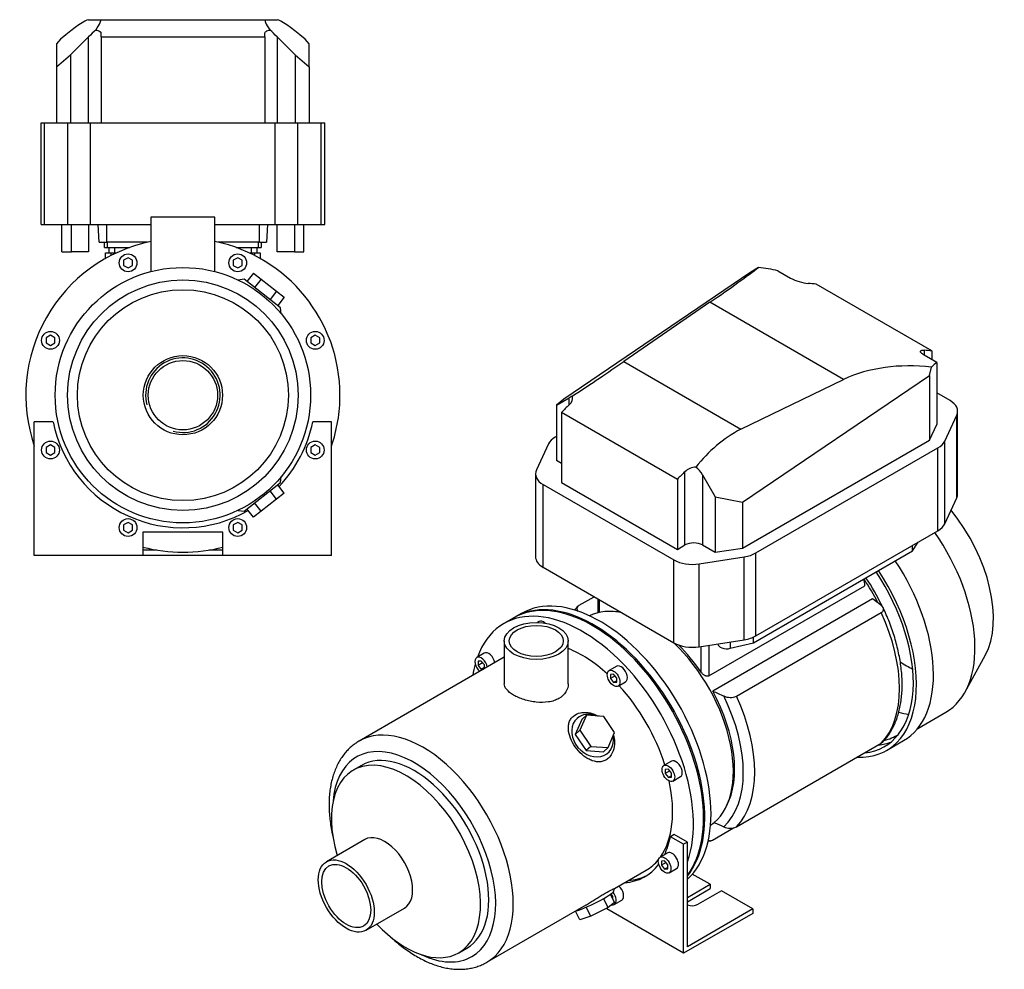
# Model space of a CAD drawing. Header units: millimetres. Extents: x 108 to 1185, y 22 to 789.
# Tile 2 of 2: x 632 to 1185, y 22 to 556. Entities that reach past the tile are written whole.
import ezdxf

# ---------------------------------------------------------------- set-up
doc = ezdxf.new("R2010")
doc.units = ezdxf.units.MM
for name, color, linetype in [('CARCASSA_MEC_80', 7, 'Continuous'), ('COPRIVENTOLA_MEC', 7, 'Continuous'), ('CORPO_MH_3-5_[5]', 7, 'Continuous'), ('FLANGIA_MOTORE_T', 7, 'Continuous'), ('STAFFA_3-5-9_INT', 7, 'Continuous'), ('VFD_SEMPL', 7, 'Continuous')]:
    doc.layers.add(name, color=color, linetype=linetype)

# ---------------------------------------------------------------- blocks, each defined once
blk = doc.blocks.new('SE')
at = {"layer": 'CARCASSA_MEC_80', "color": 7, "linetype": 'Continuous'}
for p, q in [((1018.97, 186.88), (1106.65, 237.5)), ((946.12, 226.49), (954.5, 231.33)), ((956.57, 230.13), (956.57, 222.27)), ((957.45, 229.62), (957.45, 222.47)), ((1110.99, 230.13), (1021.19, 178.28)), ((1034.48, 175.47), (1115.86, 222.46)), ((1014.73, 188.85), (1014.73, 203.44)), ((1018.97, 204.1), (1018.97, 186.88)), ((1034.48, 101.99), (1115.86, 148.97)), ((1021.06, 94.6), (1032.92, 101.45))]:
    blk.add_line(p, q, dxfattribs=at)
for centre, radius, start, end in [((317.58, 139.16), 795.18, 7.10446, 7.38304), ((663.08, -366.2), 745.81, 52.63707, 53.08951), ((1472.29, 1194.79), 1112.1, 246.06954, 246.41619), ((1031.03, 183.4), 8.65, 244.8351, 293.5594), ((1472.29, 1121.31), 1112.1, 246.10637, 246.41619), ((1031.03, 109.89), 8.62, 244.7509, 293.6436)]:
    blk.add_arc(centre, radius, start, end, dxfattribs=at)
for centre, major_axis, start_param, end_param in [((1077.31, 214.47), (-33.5, 58.02), 4.612995, 4.841596), ((1079.43, 215.7), (-32.5, 56.29), 4.567162, 4.848794), ((986.09, 161.81), (-33.5, 58.02), -0.429553, -0.341695), ((1071.68, 211.22), (38.5, -66.68), 0.161239, 1.409558), ((986.09, 161.81), (-33.5, 58.02), 4.848677, 5.157838), ((986.09, 161.81), (33.5, -58.02), 0.341695, 1.521821), ((986.82, 162.23), (36.43, -63.11), 0.11977, 1.451026), ((990.3, 164.24), (38.5, -66.68), 0.161239, 1.409558)]:
    blk.add_ellipse(centre, major_axis=major_axis, ratio=0.57735, start_param=start_param, end_param=end_param, dxfattribs=at)
for points, knots in [([(945.48, 225.97), (944.92, 225.4), (944.3, 224.75), (943.69, 224.02), (943.54, 223.84)], [0, 0, 0, 0, 0.03436245, 0.04551872, 0.04551872, 0.04551872, 0.04551872]), ([(946.12, 226.49), (945.89, 226.36), (945.69, 226.21), (945.35, 225.89), (945.22, 225.72), (945.01, 225.36), (944.94, 225.18), (944.87, 224.81), (944.86, 224.62), (944.91, 224.25), (944.96, 224.06), (945.11, 223.7), (945.21, 223.52), (945.39, 223.26), (945.45, 223.18), (945.52, 223.09)], [0, 0, 0, 0, 0.125, 0.125, 0.25, 0.25, 0.375, 0.375, 0.5, 0.5, 0.625, 0.625, 0.75, 0.75, 0.8113586, 0.8113586, 0.8113586, 0.8113586]), ([(1115.86, 222.46), (1116.09, 222.59), (1116.29, 222.74), (1116.63, 223.06), (1116.76, 223.23), (1116.97, 223.58), (1117.04, 223.77), (1117.11, 224.14), (1117.12, 224.33), (1117.07, 224.7), (1117.02, 224.89), (1116.87, 225.25), (1116.77, 225.43), (1116.53, 225.78), (1116.38, 225.95), (1116.06, 226.27), (1115.88, 226.43), (1115.69, 226.58)], [0, 0, 0, 0, 0.125, 0.125, 0.25, 0.25, 0.375, 0.375, 0.5, 0.5, 0.625, 0.625, 0.75, 0.75, 0.875, 0.875, 1, 1, 1, 1]), ([(1116.5, 149.49), (1117.06, 150.06), (1118.16, 151.21), (1119.87, 153.44), (1121.52, 156.01), (1122.99, 158.81), (1124.27, 161.8), (1125.35, 164.98), (1126.22, 168.35), (1126.89, 171.87), (1127.34, 175.55), (1127.58, 179.35), (1127.61, 183.28), (1127.43, 187.3), (1127.03, 191.41), (1126.43, 195.58), (1125.62, 199.81), (1124.62, 204.08), (1123.42, 208.37), (1122.03, 212.68), (1120.47, 216.95), (1118.73, 221.21), (1117.56, 223.75), (1116.88, 225.2)], [0, 0, 0, 0, 0.034433, 0.080922, 0.127784, 0.175061, 0.222754, 0.270829, 0.319224, 0.367866, 0.416683, 0.465608, 0.51459, 0.563583, 0.612558, 0.661499, 0.710398, 0.759254, 0.808066, 0.856838, 0.905575, 0.954282, 1, 1, 1, 1]), ([(1018.97, 186.88), (1018.81, 186.79), (1018.63, 186.73), (1018.26, 186.66), (1018.06, 186.65), (1017.66, 186.69), (1017.46, 186.74), (1017.06, 186.87), (1016.87, 186.96), (1016.48, 187.16), (1016.3, 187.28), (1015.94, 187.54), (1015.77, 187.68), (1015.44, 187.99), (1015.28, 188.15), (1014.99, 188.49), (1014.85, 188.67), (1014.73, 188.85)], [0, 0, 0, 0, 0.125, 0.125, 0.25, 0.25, 0.375, 0.375, 0.5, 0.5, 0.625, 0.625, 0.75, 0.75, 0.875, 0.875, 1, 1, 1, 1]), ([(1116.53, 149.49), (1116.51, 149.46), (1116.49, 149.44), (1116.29, 149.26), (1116.09, 149.11), (1115.86, 148.97)], [0.8568981, 0.8568981, 0.8568981, 0.8568981, 0.875, 0.875, 1, 1, 1, 1]), ([(1018.55, 94.62), (1018.59, 94.59), (1018.63, 94.56), (1018.82, 94.43), (1018.98, 94.34), (1019.34, 94.23), (1019.53, 94.2), (1019.84, 94.2), (1019.95, 94.21), (1020.16, 94.25), (1020.27, 94.27), (1020.6, 94.37), (1020.83, 94.47), (1021.06, 94.6)], [0.4680939, 0.4680939, 0.4680939, 0.4680939, 0.5, 0.5, 0.625, 0.625, 0.75, 0.75, 0.8125, 0.8125, 0.875, 0.875, 1, 1, 1, 1])]:
    blk.add_open_spline(points, degree=3, knots=knots, dxfattribs=at)
blk.add_open_spline([(1018.43, 93.93), (1019, 94.03), (1019.55, 94.15), (1020.18, 94.29)], degree=3, dxfattribs=at)
at = {"layer": 'COPRIVENTOLA_MEC', "color": 7, "linetype": 'Continuous'}
for p, q in [((1162.98, 177.81), (1174.25, 198.3)), ((1136.36, 157.34), (1152.16, 166.47)), ((1118.87, 144.94), (1128.41, 150.45))]:
    blk.add_line(p, q, dxfattribs=at)
for centre, major_axis, start_param, end_param in [((1132.11, 246.11), (-33.09, 57.31), 3.477609, 4.984987), ((1112.66, 234.88), (-39.5, 68.42), 3.141593, 4.858831), ((1087.91, 220.6), (-40.5, 70.15), 3.141593, 4.821728), ((1078.37, 215.08), (-40.5, 70.15), 2.78844, 4.821728), ((1078.37, 215.08), (-39.25, 67.98), 2.888604, 4.825225), ((1130.34, 245.09), (-32.29, 55.93), -4.011369, -3.857659), ((1112.27, 234.66), (-38.25, 66.25), -3.676174, -3.567659), ((1086.14, 219.57), (-39.25, 67.98), 2.888604, 3.042345), ((1086.14, 219.57), (-38.25, 66.25), 2.976006, 3.170167)]:
    blk.add_ellipse(centre, major_axis=major_axis, ratio=0.57735, start_param=start_param, end_param=end_param, dxfattribs=at)
at = {"layer": 'CORPO_MH_3-5_[5]', "color": 7, "linetype": 'Continuous'}
for p, q in [((909.44, 219.45), (903.78, 216.19)), ((923.62, 217.39), (922.69, 216.85)), ((904.02, 206.47), (904.02, 182.47)), ((940.02, 182.47), (940.02, 206.47)), ((892.82, 199.61), (888.57, 197.16)), ((904.02, 197.28), (822.51, 150.21)), ((891.07, 195.18), (889.31, 195.03)), ((889.31, 195.03), (889.31, 192.67)), ((891.89, 194.16), (889.31, 192.67)), ((892.84, 192.99), (891.07, 195.18)), ((889.31, 192.67), (891.07, 190.47)), ((892.84, 191.49), (891.07, 190.47)), ((891.07, 190.47), (892.45, 190.59)), ((892.84, 190.82), (892.84, 192.99)), ((967.19, 192.24), (962.95, 189.79)), ((965.45, 187.82), (963.68, 187.66)), ((963.68, 187.66), (963.68, 185.3)), ((966.27, 186.8), (963.68, 185.3)), ((963.68, 185.3), (965.45, 183.1)), ((967.21, 185.62), (965.45, 187.82)), ((967.21, 184.12), (965.45, 183.1)), ((965.45, 183.1), (967.21, 183.26)), ((967.21, 183.26), (967.21, 185.62)), ((967.95, 181.13), (972.19, 183.58)), ((947.55, 162.33), (943.88, 153.93)), ((950.16, 164.68), (946.5, 156.28)), ((950.16, 164.68), (947.55, 162.33)), ((959.93, 164.04), (950.16, 164.68)), ((966.04, 154.99), (959.93, 164.04)), ((946.5, 156.28), (943.88, 153.93)), ((946.5, 156.28), (952.61, 147.24)), ((962.38, 146.59), (966.04, 154.99)), ((943.88, 153.93), (950, 144.89)), ((952.61, 147.24), (950, 144.89)), ((950, 144.89), (959.77, 144.24)), ((952.61, 147.24), (962.38, 146.59)), ((962.38, 146.59), (959.77, 144.24)), ((997.99, 138.88), (993.75, 136.43)), ((823.81, 136.53), (819.17, 133.85)), ((996.25, 134.46), (994.48, 134.3)), ((994.48, 134.3), (994.48, 131.95)), ((997.07, 133.44), (994.48, 131.95)), ((998.02, 132.26), (996.25, 134.46)), ((994.48, 131.95), (996.25, 129.75)), ((998.02, 130.77), (996.25, 129.75)), ((996.25, 129.75), (998.02, 129.9)), ((998.02, 129.9), (998.02, 132.26)), ((998.75, 127.77), (1002.99, 130.22)), ((825.7, 94.9), (804.13, 82.44)), ((965.95, 67.33), (983.78, 77.62)), ((965.35, 65.53), (965.98, 67.33)), ((962.38, 56.61), (959.87, 61.76)), ((966.04, 59.49), (963.78, 64.14)), ((826.38, 43.91), (847.95, 56.36)), ((894.26, 25.94), (949.99, 58.12)), ((952.61, 51.74), (950.09, 56.91)), ((962.38, 56.61), (952.61, 51.74)), ((966.04, 59.49), (962.38, 56.61)), ((946.5, 49.75), (944.15, 54.58)), ((952.61, 51.74), (946.5, 49.75)), ((878.42, 31.23), (883.06, 33.91))]:
    blk.add_line(p, q, dxfattribs=at)
for centre, major_axis, ratio, start_param, end_param in [((947.9, 139.76), (44.13, -76.43), 0.57735, 0.45581, 3.593987), ((953.56, 143.03), (44.13, -76.43), 0.57735, 0.241164, 3.141593), ((926.12, 213.06), (2.5, -4.33), 0.57735, 2.083393, 3.141593), ((895.32, 195.28), (2.5, -4.33), 0.57735, 1.018715, 3.141593), ((947.9, 139.76), (35.88, -62.14), 0.57735, 2.076031, 2.512145), ((891.07, 192.83), (-2.5, 4.33), 0.57735, 0, 2.122878), ((891.07, 192.83), (-2.5, 4.33), 0.57735, 4.160308, 6.283185), ((947.9, 139.76), (44.13, -76.43), 0.57735, 3.660226, 3.763049), ((969.69, 187.91), (2.5, -4.33), 0.57735, 0, 3.141593), ((947.9, 139.76), (35.88, -62.14), 0.57735, 1.202887, 1.938706), ((953.66, 153.29), (-8.7, 9.66), 0.810411, 0, 4.056698), ((953.66, 153.29), (-8.7, 9.66), 0.810411, 5.253429, 6.283185), ((858.39, 88.08), (-35.88, 62.14), 0.57735, 3.140016, 6.283185), ((858.39, 88.08), (-35.88, 62.14), 0.57735, 0, 0.004111), ((853.44, 85.22), (32.38, -56.08), 0.57735, 0, 3.835482), ((853.44, 85.22), (29.63, -51.31), 0.57735, 0, 3.141593), ((1000.49, 134.55), (2.5, -4.33), 0.57735, 0, 3.141593), ((848.8, 82.54), (29.62, -51.31), 0.57735, 0, 4.327423), ((947.9, 139.76), (35.88, -62.14), 0.57735, 0.25816, 1.065562), ((836.82, 75.63), (11.13, -19.27), 0.57735, 0, 3.141593), ((947.9, 139.76), (35.88, -62.14), 0.57735, 0, 0.21901), ((953.66, 59.99), (11.69, 5.69), 0.099506, 3.627919, 6.183016), ((848.8, 82.54), (29.62, -51.31), 0.57735, 5.097355, 6.283185), ((853.44, 85.22), (32.38, -56.08), 0.57735, 5.589296, 6.283185)]:
    blk.add_ellipse(centre, major_axis=major_axis, ratio=ratio, start_param=start_param, end_param=end_param, dxfattribs=at)
for centre, major_axis in [((922.02, 206.47), (-18, 0)), ((922.02, 206.47), (-15.15, 0)), ((965.45, 185.46), (-2.5, 4.33)), ((996.25, 132.1), (-2.5, 4.33)), ((815.25, 63.17), (11.13, -19.27)), ((815.25, 63.17), (9.74, -16.87))]:
    blk.add_ellipse(centre, major_axis=major_axis, ratio=0.57735, dxfattribs=at)
for points, knots in [([(940.02, 182.47), (940.02, 182.47), (940.02, 182.47), (940.02, 180.88), (939.56, 179.27), (937.77, 176.42), (936.43, 175.15), (933.93, 173.7), (933, 173.29), (931.04, 172.63), (930, 172.38), (926.72, 171.86), (924.38, 171.84), (920.85, 172.2), (919.68, 172.39), (917.39, 172.88), (916.24, 173.18), (914.07, 173.87), (913.03, 174.26), (911.06, 175.11), (910.14, 175.57), (907.64, 177.01), (906.29, 178.08), (904.94, 179.7), (904.6, 180.26), (904.14, 181.36), (904.03, 181.91), (904.02, 182.47), (904.02, 182.47), (904.02, 182.47)], [0.1249858, 0.1249858, 0.1249858, 0.1249858, 0.125, 0.125, 0.1875, 0.1875, 0.25, 0.25, 0.28125, 0.28125, 0.3125, 0.3125, 0.375, 0.375, 0.40625, 0.40625, 0.4375, 0.4375, 0.46875, 0.46875, 0.5, 0.5, 0.5625, 0.5625, 0.59375, 0.59375, 0.625, 0.625, 0.6251231, 0.6251231, 0.6251231, 0.6251231]), ([(962.52, 140.57), (961.92, 140.04), (961.27, 139.61), (959.86, 138.96), (959.1, 138.74), (956.77, 138.41), (955.11, 138.63), (952.69, 139.48), (951.88, 139.85), (950.32, 140.72), (949.56, 141.22), (947.34, 142.93), (945.99, 144.27), (943.58, 147.29), (942.58, 148.89), (941, 152.25), (940.46, 153.94), (940.07, 156.45), (940.02, 157.26), (940.08, 158.83), (940.19, 159.61), (940.6, 161.07), (940.88, 161.75), (941.64, 163.01), (942.12, 163.6), (943.81, 165.11), (945.3, 165.81), (947.79, 166.29), (948.67, 166.35), (950.45, 166.31), (951.36, 166.2), (953.85, 165.66), (955.39, 165.07), (956.84, 164.27)], [0, 0, 0, 0, 0.03125, 0.03125, 0.0625, 0.0625, 0.125, 0.125, 0.15625, 0.15625, 0.1875, 0.1875, 0.25, 0.25, 0.3125, 0.3125, 0.375, 0.375, 0.40625, 0.40625, 0.4375, 0.4375, 0.46875, 0.46875, 0.5, 0.5, 0.5625, 0.5625, 0.59375, 0.59375, 0.625, 0.625, 0.6792325, 0.6792325, 0.6792325, 0.6792325]), ([(822.34, 150.1), (821.56, 149.63), (820.16, 148.76), (817.96, 147.02), (815.89, 145.03), (813.97, 142.81), (812.24, 140.37), (810.69, 137.73), (809.34, 134.88), (808.18, 131.83), (807.23, 128.61), (806.48, 125.21), (805.96, 121.66), (805.65, 117.97), (805.56, 114.16), (805.69, 110.25), (806.04, 106.26), (806.59, 102.21), (807.29, 98.48), (807.82, 96.11), (808.07, 95.11)], [0, 0, 0, 0, 0.0165022, 0.0354787, 0.0544984, 0.0736344, 0.0929477, 0.1124816, 0.132258, 0.152276, 0.1725141, 0.1929358, 0.2134969, 0.234153, 0.2548647, 0.2756006, 0.2963325, 0.3170469, 0.3377366, 0.3526413, 0.3526413, 0.3526413, 0.3526413]), ([(965.42, 153.45), (965.74, 152.29), (965.92, 151.09), (966.05, 148.11), (965.79, 146.3), (964.64, 143.09), (963.72, 141.64), (962.52, 140.57)], [0.8346005, 0.8346005, 0.8346005, 0.8346005, 0.875, 0.875, 0.9375, 0.9375, 1, 1, 1, 1]), ([(949.99, 58.12), (950.06, 58.16), (950.13, 58.2), (950.97, 58.68), (951.75, 59.15), (953.33, 60.12), (954.15, 60.63), (955.78, 61.65), (956.58, 62.15), (958.16, 63.14), (958.95, 63.62), (961.17, 64.96), (962.5, 65.71), (964.03, 66.5), (964.47, 66.72), (965.18, 67.05), (965.46, 67.17), (965.88, 67.34), (965.99, 67.37), (965.98, 67.35)], [0.3721818, 0.3721818, 0.3721818, 0.3721818, 0.375, 0.375, 0.40625, 0.40625, 0.4375, 0.4375, 0.46875, 0.46875, 0.5, 0.5, 0.5625, 0.5625, 0.59375, 0.59375, 0.625, 0.625, 0.6619883, 0.6619883, 0.6619883, 0.6619883]), ([(840.05, 40.29), (840.83, 39.56), (842.67, 37.9), (845.61, 35.45), (848.86, 33), (852.17, 30.76), (855.51, 28.75), (858.88, 26.98), (862.26, 25.46), (865.64, 24.2), (869.01, 23.21), (872.34, 22.5), (875.62, 22.07), (878.84, 21.92), (881.96, 22.06), (884.98, 22.48), (887.88, 23.17), (890.62, 24.13), (892.78, 25.08), (893.84, 25.72), (894.18, 25.93)], [0.651422, 0.651422, 0.651422, 0.651422, 0.6671066, 0.6878108, 0.7085531, 0.7293334, 0.7501483, 0.7709896, 0.7918398, 0.8126689, 0.8334408, 0.8541105, 0.8746269, 0.8949402, 0.9150103, 0.9348161, 0.9543609, 0.9736737, 0.9928058, 1, 1, 1, 1])]:
    blk.add_open_spline(points, degree=3, knots=knots, dxfattribs=at)
at = {"layer": 'FLANGIA_MOTORE_T', "color": 7, "linetype": 'Continuous'}
blk.add_line((913.68, 221.9), (910.14, 219.86), dxfattribs=at)
for centre, major_axis, start_param, end_param in [((954.27, 143.44), (44.12, -76.43), 0.219659, 3.149605), ((957.8, 145.48), (44.12, -76.43), 0.121401, 3.141593), ((984.67, 160.99), (34, -58.89), 2.66407, 3.103812), ((984.67, 160.99), (34, -58.89), 0.037781, 2.048319)]:
    blk.add_ellipse(centre, major_axis=major_axis, ratio=0.57735, start_param=start_param, end_param=end_param, dxfattribs=at)
at = {"layer": 'STAFFA_3-5-9_INT', "color": 7, "linetype": 'Continuous'}
for p, q in [((999.51, 97.72), (997.38, 96.5)), ((1004.83, 92.2), (997.38, 96.5)), ((1006.95, 93.43), (999.51, 97.72)), ((1006.95, 93.43), (1004.83, 92.2)), ((1004.83, 30.96), (1004.83, 92.2)), ((1006.95, 34.64), (1006.95, 93.43)), ((995.87, 87.35), (991.63, 84.9)), ((994.13, 82.93), (992.36, 82.77)), ((992.36, 82.77), (992.36, 80.41)), ((994.95, 81.91), (992.36, 80.41)), ((992.36, 80.41), (994.13, 78.22)), ((995.9, 80.73), (994.13, 82.93)), ((995.9, 79.24), (994.13, 78.22)), ((994.13, 78.22), (995.9, 78.37)), ((995.9, 78.37), (995.9, 80.73)), ((996.63, 76.24), (1000.87, 78.69)), ((1019.68, 69.75), (1009.7, 75.5)), ((1006.95, 62.4), (1019.68, 69.75)), ((1006.95, 59.95), (1019.68, 67.3)), ((1019.68, 69.75), (1019.68, 67.3)), ((964.14, 64.12), (963.87, 63.96)), ((965.09, 62.94), (964.01, 64.29)), ((965.09, 61.45), (965.09, 62.94)), ((965.09, 61.45), (965.09, 61.45)), ((965.82, 58.46), (970.07, 60.91)), ((1026.04, 66.07), (1012.89, 58.48)), ((1043.72, 55.87), (1026.04, 66.07)), ((961.69, 55.87), (961.69, 56.27)), ((1004.83, 30.96), (961.69, 55.87)), ((1043.72, 55.87), (1006.95, 34.64)), ((1043.72, 55.87), (1043.72, 53.42)), ((1043.72, 53.42), (1004.83, 30.96))]:
    blk.add_line(p, q, dxfattribs=at)
for centre, major_axis, start_param, end_param in [((945.78, 138.54), (-37.25, 64.52), 3.514775, 3.724263), ((998.37, 83.02), (-2.5, 4.33), 3.141593, 6.283185), ((945.78, 138.54), (-37.25, 64.52), 2.869041, 3.382098), ((947.9, 139.76), (-37.25, 64.52), 2.869041, 3.113115), ((967.57, 65.24), (-2.5, 4.33), 3.141593, 5.26447), ((963.32, 62.79), (2.5, -4.33), 0, 1.815566), ((963.32, 62.79), (2.5, -4.33), 5.830585, 6.283185), ((1009.71, 60.32), (4.5, 0), 4.052757, 5.497787)]:
    blk.add_ellipse(centre, major_axis=major_axis, ratio=0.57735, start_param=start_param, end_param=end_param, dxfattribs=at)
blk.add_ellipse((994.13, 80.57), major_axis=(2.5, -4.33), ratio=0.57735, dxfattribs=at)
at = {"layer": 'VFD_SEMPL', "color": 7, "linetype": 'Continuous'}
for p, q in [((1046.85, 416.4), (1042.52, 413.63)), ((1042.52, 413.63), (937.44, 342.38)), ((1057.8, 414.52), (1064.93, 410.4)), ((1144.26, 369.4), (1079.2, 406.96)), ((1019.62, 396.77), (971.15, 363.42)), ((1094.66, 353.45), (1019.62, 396.77)), ((1139.88, 369.85), (1139.88, 367.12)), ((1147.02, 363), (1139.88, 367.12)), ((1144.26, 369.4), (1144.26, 364.6)), ((971.15, 363.42), (1036.9, 325.47)), ((1142.93, 355.65), (1144.09, 360.26)), ((1147.02, 363), (1147.02, 328.13)), ((1037.85, 284.41), (1142.93, 355.65)), ((1142.93, 355.65), (1142.93, 319.31)), ((1036.9, 325.47), (1094.66, 353.45)), ((933.34, 339.02), (940.48, 343.11)), ((940.48, 339.13), (940.48, 343.11)), ((1154.47, 341.54), (1147.02, 345.85)), ((937.44, 342.38), (933.34, 339.02)), ((933.34, 339.02), (933.34, 307.79)), ((936.23, 334.94), (1001.29, 297.38)), ((936.23, 334.94), (936.23, 295.51)), ((1151.48, 318.75), (1158.26, 333.37)), ((1158.26, 286.83), (1158.26, 333.37)), ((1158.76, 289.02), (1158.76, 335.56)), ((1142.93, 319.31), (1147.02, 328.13)), ((933.34, 321.35), (932.68, 320.97)), ((928.89, 317.18), (922.1, 302.55)), ((1037.85, 258.64), (1142.93, 319.31)), ((1151.48, 272.21), (1151.48, 318.75)), ((1045.39, 255.9), (1147.68, 314.96)), ((1147.68, 268.42), (1147.68, 314.96)), ((936.23, 306.13), (933.34, 307.79)), ((921.6, 300.36), (921.6, 253.82)), ((1005.53, 260.4), (1005.53, 301.57)), ((1015.43, 299.84), (1022.57, 287.51)), ((1015.43, 299.84), (1015.43, 260.4)), ((925.89, 247.84), (925.89, 294.38)), ((925.89, 294.38), (999.34, 251.98)), ((936.23, 295.51), (1001.29, 257.95)), ((1001.29, 297.38), (1001.29, 257.95)), ((1022.57, 287.51), (1022.57, 256.28)), ((1022.57, 287.51), (1037.85, 284.41)), ((1037.85, 284.41), (1037.85, 258.64)), ((1151.48, 272.21), (1158.26, 286.83)), ((1045.39, 209.36), (1147.68, 268.42)), ((1001.29, 257.95), (1005.53, 260.4)), ((1015.43, 260.4), (1022.57, 256.28)), ((1133.36, 257.04), (1136.66, 262.05)), ((1133.36, 257.04), (1133.36, 260.14)), ((1022.57, 256.28), (1037.85, 258.64)), ((1044.07, 205.49), (1133.36, 257.04)), ((1045.39, 209.36), (1045.39, 255.9)), ((999.34, 205.44), (999.34, 251.98)), ((1013.49, 249.79), (1038.82, 253.71)), ((1013.49, 203.25), (1013.49, 249.79)), ((1038.82, 207.17), (1038.82, 253.71)), ((925.89, 247.84), (999.34, 205.44)), ((1013.49, 203.25), (1038.82, 207.17)), ((1031, 205.96), (1031, 202.33)), ((1031, 202.33), (1044.07, 205.49)), ((1044.07, 205.49), (1044.07, 208.68))]:
    blk.add_line(p, q, dxfattribs=at)
for centre, radius, start, end in [((1077.45, 433.96), 26.68, 242.0197, 264.3671), ((937.08, 343.33), 5.4, 308.9738, 8.5233), ((1012.06, 294.6), 9.54, 92.197, 133.1161)]:
    blk.add_arc(centre, radius, start, end, dxfattribs=at)
for centre, major_axis, ratio, start_param, end_param in [((911.88, 334.89), (143.84, 90.12), 0.041169, -0.750318, -0.379556), ((984.17, 293.15), (163.37, 51.67), 0.697902, 0.897874, 0.969519), ((1023.21, 270.61), (75, 129.9), 0.57735, 0.229193, 0.277062), ((1088.26, 233.05), (75, 129.9), 0.57735, 0.229193, 0.277062), ((866.85, 303.91), (143.84, 90.12), 0.041169, -1.043574, -0.785676), ((1199.59, 168.78), (-114.19, 179.64), 0.599566, 5.82996, 6.200723), ((1127.29, 210.52), (29.18, 155.85), 0.218386, 0.252993, 0.324638), ((935.53, 339.75), (7, 4.39), 0.037727, 0.149736, 0.761758), ((973.84, 242.13), (75, 129.9), 0.57735, 1.105382, 1.147867), ((1144.11, 335.56), (-14.65, 0), 0.57735, 2.879793, 3.926991), ((943.04, 314.99), (-14.65, 0), 0.57735, 5.497787, 6.021386), ((1145.89, 142.8), (114.19, -179.64), 0.599566, 3.094487, 3.352385), ((1137.33, 320.94), (14.65, 0), 0.57735, 5.497787, 6.021386), ((936.25, 300.36), (14.65, 0), 0.57735, 2.879793, 3.926991), ((1038.9, 204.57), (75, 129.9), 0.57735, 1.105382, 1.147867), ((1010.48, 296.48), (-4.6, 8.76), 0.601958, 4.779828, 5.39185), ((1144.11, 289.02), (-14.65, 0), 0.57735, 2.879793, 3.141593), ((1137.33, 274.4), (14.65, 0), 0.57735, 5.497787, 6.021386), ((1010.48, 257.54), (7, 0), 0.57735, 0.785398, 2.356194), ((1035.03, 261.88), (14.65, 0), 0.57735, 4.974188, 5.497787), ((936.25, 253.82), (14.65, 0), 0.57735, 3.141593, 3.926991), ((1009.7, 257.96), (-14.65, 0), 0.57735, 0.785398, 1.832596), ((1009.7, 211.42), (-14.65, 0), 0.57735, 0.785398, 1.832596), ((1029.06, 204.99), (5, 0), 0.57735, 3.178568, 5.10883), ((1035.03, 215.34), (14.65, 0), 0.57735, 4.974188, 5.497787)]:
    blk.add_ellipse(centre, major_axis=major_axis, ratio=ratio, start_param=start_param, end_param=end_param, dxfattribs=at)
blk.add_open_spline([(1139.88, 367.12), (1139.54, 367.32), (1139.23, 367.52), (1138.7, 367.91), (1138.48, 368.1), (1138.13, 368.46), (1138.01, 368.63), (1137.85, 368.94), (1137.82, 369.08), (1137.85, 369.33), (1137.91, 369.44), (1138.11, 369.62), (1138.25, 369.69), (1138.52, 369.77), (1138.62, 369.8), (1138.83, 369.83), (1138.94, 369.84), (1139.31, 369.87), (1139.58, 369.87), (1139.88, 369.85)], degree=3, knots=[0, 0, 0, 0, 0.125, 0.125, 0.25, 0.25, 0.375, 0.375, 0.5, 0.5, 0.625, 0.625, 0.75, 0.75, 0.8125, 0.8125, 0.875, 0.875, 1, 1, 1, 1], dxfattribs=at)
blk = doc.blocks.new('SE4')
at = {"layer": 'CARCASSA_MEC_80', "color": 7, "linetype": 'Continuous'}
for p, q in [((681.98, 424.56), (681.98, 427.56)), ((684.98, 427.56), (684.98, 424.56)), ((761.98, 424.56), (761.98, 427.56)), ((764.98, 427.56), (764.98, 424.56)), ((679.98, 421.35), (679.98, 424.56)), ((679.98, 424.56), (682.98, 424.56)), ((682.98, 424.56), (686.22, 424.56)), ((682.98, 424.56), (682.98, 422.97)), ((760.74, 424.56), (763.98, 424.56)), ((763.98, 422.97), (763.98, 424.56)), ((763.98, 424.56), (766.98, 424.56)), ((766.98, 424.56), (766.98, 421.35))]:
    blk.add_line(p, q, dxfattribs=at)
at = {"layer": 'CORPO_MH_3-5_[5]', "color": 7, "linetype": 'Continuous'}
for p, q in [((741.48, 444.56), (705.48, 444.56)), ((705.48, 444.56), (705.48, 414.03)), ((741.48, 414.03), (741.48, 444.56)), ((692.67, 421.82), (690.17, 420.38)), ((695.17, 420.38), (692.67, 421.82)), ((754.29, 421.82), (751.79, 420.38)), ((756.79, 420.38), (754.29, 421.82)), ((690.17, 420.38), (690.17, 417.49)), ((690.17, 417.49), (692.67, 416.05)), ((692.67, 416.05), (695.17, 417.49)), ((695.17, 417.49), (695.17, 420.38)), ((751.79, 420.38), (751.79, 417.49)), ((751.79, 417.49), (754.29, 416.05)), ((754.29, 416.05), (756.79, 417.49)), ((756.79, 417.49), (756.79, 420.38)), ((757.87, 409.7), (754.51, 409.28)), ((778.36, 393.69), (757.87, 409.7)), ((763.16, 413.17), (759.47, 408.45)), ((763.16, 413.17), (767.49, 409.8)), ((767.49, 409.8), (763.79, 405.07)), ((767.49, 409.8), (776.13, 403.04)), ((776.13, 403.04), (772.44, 398.32)), ((776.13, 403.04), (780.45, 399.67)), ((780.45, 399.67), (776.76, 394.94)), ((778.77, 390.3), (778.36, 393.69)), ((649.11, 378.25), (646.61, 376.81)), ((646.61, 376.81), (646.61, 373.92)), ((651.61, 376.81), (649.11, 378.25)), ((651.61, 373.92), (651.61, 376.81)), ((797.85, 378.25), (795.35, 376.81)), ((795.35, 376.81), (795.35, 373.92)), ((800.35, 376.81), (797.85, 378.25)), ((800.35, 373.92), (800.35, 376.81)), ((646.61, 373.92), (649.11, 372.48)), ((649.11, 372.48), (651.61, 373.92)), ((795.35, 373.92), (797.85, 372.48)), ((797.85, 372.48), (800.35, 373.92)), ((778.36, 295.43), (778.77, 298.8)), ((757.87, 279.43), (778.36, 295.43)), ((780.45, 289.46), (776.76, 294.18)), ((776.13, 286.08), (772.44, 290.81)), ((780.45, 289.46), (776.13, 286.08)), ((767.49, 279.33), (763.79, 284.05)), ((776.13, 286.08), (767.49, 279.33)), ((754.48, 279.84), (757.87, 279.43)), ((763.16, 275.95), (759.47, 280.68)), ((767.49, 279.33), (763.16, 275.95))]:
    blk.add_line(p, q, dxfattribs=at)
for centre, radius in [((692.67, 418.93), 5), ((754.29, 418.93), 5), ((723.48, 344.56), 71.75), ((723.48, 344.56), 64.75), ((723.48, 344.56), 59.25), ((649.11, 375.37), 5), ((797.85, 375.37), 5), ((723.48, 344.56), 22.25), ((723.48, 344.56), 19.48)]:
    blk.add_circle(centre, radius, dxfattribs=at)
for radius, start, end in [(88.25, 101.769, 198.884), (88.25, 0, 78.231), (20.95, 255, 195), (88.25, 341.116, 0), (88.25, 255.2289, 284.7711)]:
    blk.add_arc((723.48, 344.56), radius, start, end, dxfattribs=at)
at = {"layer": 'STAFFA_3-5-9_INT', "color": 7, "linetype": 'Continuous'}
for p, q in [((639.98, 254.56), (639.98, 329.56)), ((650.5, 329.56), (639.98, 329.56)), ((806.98, 329.56), (796.45, 329.56)), ((806.98, 254.56), (806.98, 329.56)), ((649.11, 316.64), (646.61, 315.2)), ((651.61, 315.2), (649.11, 316.64)), ((797.85, 316.64), (795.35, 315.2)), ((800.35, 315.2), (797.85, 316.64)), ((646.61, 315.2), (646.61, 312.31)), ((646.61, 312.31), (649.11, 310.87)), ((649.11, 310.87), (651.61, 312.31)), ((651.61, 312.31), (651.61, 315.2)), ((795.35, 315.2), (795.35, 312.31)), ((795.35, 312.31), (797.85, 310.87)), ((797.85, 310.87), (800.35, 312.31)), ((800.35, 312.31), (800.35, 315.2)), ((692.67, 273.08), (690.17, 271.63)), ((690.17, 271.63), (690.17, 268.75)), ((695.17, 271.63), (692.67, 273.08)), ((695.17, 268.75), (695.17, 271.63)), ((754.29, 273.08), (751.79, 271.63)), ((751.79, 271.63), (751.79, 268.75)), ((756.79, 271.63), (754.29, 273.08)), ((756.79, 268.75), (756.79, 271.63)), ((690.17, 268.75), (692.67, 267.3)), ((692.67, 267.3), (695.17, 268.75)), ((745.98, 267.56), (700.98, 267.56)), ((700.98, 267.56), (700.98, 254.56)), ((745.98, 254.56), (745.98, 267.56)), ((751.79, 268.75), (754.29, 267.3)), ((754.29, 267.3), (756.79, 268.75)), ((700.98, 254.56), (639.98, 254.56)), ((708.68, 257.56), (700.98, 257.56)), ((745.98, 254.56), (700.98, 254.56)), ((745.98, 257.56), (738.28, 257.56)), ((806.98, 254.56), (745.98, 254.56))]:
    blk.add_line(p, q, dxfattribs=at)
for centre in [(649.11, 313.76), (797.85, 313.76), (692.67, 270.19), (754.29, 270.19)]:
    blk.add_circle(centre, 5, dxfattribs=at)
for start, end in [(191.6155, 299.5328), (316.4672, 348.3845)]:
    blk.add_arc((723.48, 344.56), 74.5, start, end, dxfattribs=at)
at = {"layer": 'VFD_SEMPL', "color": 7, "linetype": 'Continuous'}
for p, q in [((670.42, 555.56), (676.99, 555.56)), ((676.99, 555.56), (769.97, 555.56)), ((769.97, 555.56), (776.54, 555.56)), ((677.48, 545.85), (677.48, 547.98)), ((769.48, 545.85), (769.48, 547.98)), ((654.72, 544.65), (652.48, 542.07)), ((660.39, 535.81), (670.48, 545.86)), ((670.48, 497.56), (670.48, 545.86)), ((677.48, 545.85), (769.48, 545.85)), ((677.48, 545.85), (677.48, 497.56)), ((769.48, 545.85), (769.48, 497.56)), ((776.48, 545.86), (786.57, 535.81)), ((776.48, 545.86), (776.48, 497.56)), ((794.48, 542.07), (792.23, 544.65)), ((652.48, 542.07), (652.48, 529.12)), ((794.48, 529.12), (794.48, 542.07)), ((652.48, 529.12), (660.39, 535.81)), ((660.39, 535.81), (660.39, 497.56)), ((786.57, 535.81), (786.57, 497.56)), ((786.57, 535.81), (794.48, 529.12)), ((652.48, 529.12), (652.48, 497.56)), ((794.48, 529.12), (794.48, 497.56)), ((643.78, 440.56), (643.78, 497.56)), ((643.78, 497.56), (645.74, 497.56)), ((645.74, 440.56), (645.74, 497.56)), ((645.74, 497.56), (658.86, 497.56)), ((658.86, 440.56), (658.86, 497.56)), ((658.86, 497.56), (671.55, 497.56)), ((671.55, 440.56), (671.55, 497.56)), ((671.55, 497.56), (775.41, 497.56)), ((775.41, 440.56), (775.41, 497.56)), ((775.41, 497.56), (788.1, 497.56)), ((788.1, 440.56), (788.1, 497.56)), ((788.1, 497.56), (801.21, 497.56)), ((801.21, 440.56), (801.21, 497.56)), ((801.21, 497.56), (803.18, 497.56)), ((803.18, 440.56), (803.18, 497.56)), ((643.78, 440.56), (645.74, 440.56)), ((645.74, 440.56), (658.86, 440.56)), ((655.48, 425.06), (655.48, 440.56)), ((658.86, 440.56), (671.55, 440.56)), ((660.85, 425.06), (660.85, 440.56)), ((670.48, 440.56), (670.48, 425.06)), ((671.55, 440.56), (705.48, 440.56)), ((676.48, 430.56), (675.95, 440.56)), ((680.48, 440.56), (680.48, 430.56)), ((741.48, 440.56), (775.41, 440.56)), ((766.48, 430.56), (766.48, 440.56)), ((771, 440.56), (770.48, 430.56)), ((775.41, 440.56), (788.1, 440.56)), ((776.48, 425.06), (776.48, 440.56)), ((786.11, 440.56), (786.11, 425.06)), ((788.1, 440.56), (801.21, 440.56)), ((791.48, 425.06), (791.48, 440.56)), ((801.21, 440.56), (803.18, 440.56)), ((676.48, 430.56), (680.48, 430.56)), ((679.48, 427.56), (679.48, 430.56)), ((679.48, 427.56), (680.98, 427.56)), ((703.68, 430.56), (680.48, 430.56)), ((680.98, 430.56), (680.98, 427.56)), ((680.98, 427.56), (693.49, 427.56)), ((766.48, 430.56), (743.28, 430.56)), ((753.46, 427.56), (765.98, 427.56)), ((765.98, 427.56), (765.98, 430.56)), ((765.98, 427.56), (767.48, 427.56)), ((766.48, 430.56), (770.48, 430.56)), ((767.48, 430.56), (767.48, 427.56)), ((655.48, 425.06), (660.85, 425.06)), ((670.48, 425.06), (660.85, 425.06)), ((786.11, 425.06), (776.48, 425.06)), ((786.11, 425.06), (791.48, 425.06))]:
    blk.add_line(p, q, dxfattribs=at)
for centre, major_axis, ratio, start_param, end_param in [((520.03, 405.57), (151, 149.86), 0.043494, 0.057055, 0.427817), ((526.16, 405.6), (-151, -149.86), 0.043494, 2.905392, 3.16329), ((920.79, 405.6), (151, -149.86), 0.043494, 3.119895, 3.377793), ((926.92, 405.57), (-151, 149.86), 0.043494, -0.427817, -0.057055), ((670.48, 545.25), (6.99, 6.99), 0.043661, 0.915141, 1.527163), ((776.48, 545.25), (-6.99, 6.99), 0.043661, -1.527163, -0.915141)]:
    blk.add_ellipse(centre, major_axis=major_axis, ratio=ratio, start_param=start_param, end_param=end_param, dxfattribs=at)
for points, knots in [([(674.5, 549.76), (674.97, 549.66), (675.39, 549.55), (675.95, 549.36), (676.12, 549.29), (676.44, 549.15), (676.58, 549.08), (676.83, 548.93), (676.94, 548.85), (677.14, 548.69), (677.22, 548.6), (677.41, 548.35), (677.48, 548.17), (677.48, 547.98)], [0, 0, 0, 0, 0.25, 0.25, 0.375, 0.375, 0.5, 0.5, 0.625, 0.625, 0.75, 0.75, 1, 1, 1, 1]), ([(769.48, 547.98), (769.48, 548.17), (769.54, 548.34), (769.8, 548.69), (770, 548.85), (770.5, 549.16), (770.82, 549.3), (771.56, 549.55), (771.99, 549.66), (772.46, 549.76)], [0, 0, 0, 0, 0.25, 0.25, 0.5, 0.5, 0.75, 0.75, 1, 1, 1, 1])]:
    blk.add_open_spline(points, degree=3, knots=knots, dxfattribs=at)

msp = doc.modelspace()

# ---------------------------------------------------------------- block references
for name in ['SE4', 'SE']:
    msp.add_blockref(name, (0, 0))

doc.saveas('drawing.dxf')
